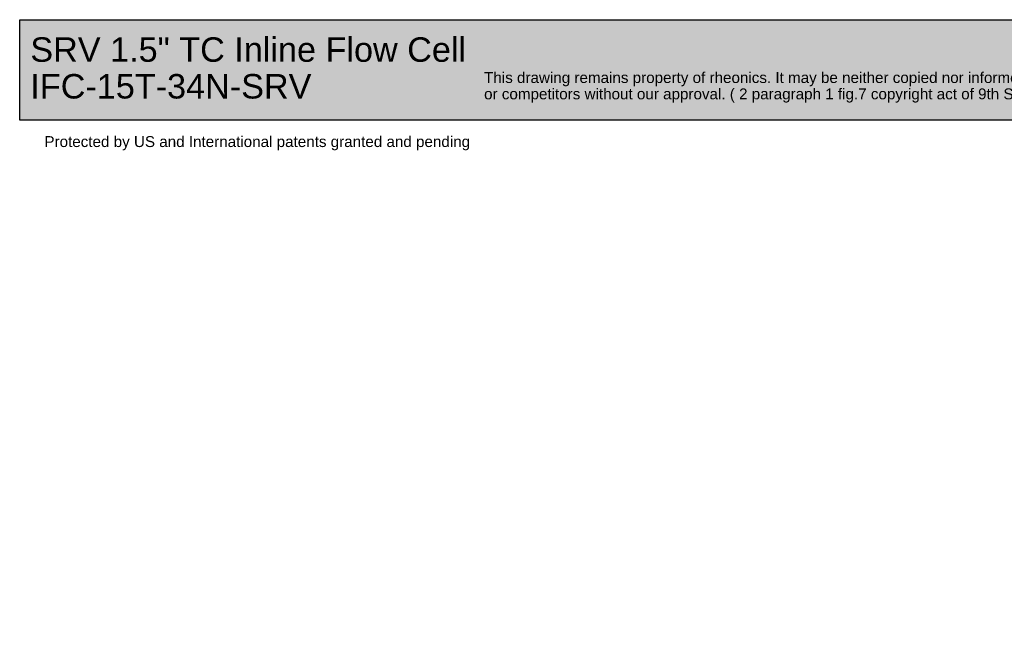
# Model space of a CAD drawing. Header units: millimetres. Extents: x 1 to 296, y -85 to 208.
# Tile 1 of 9: x 1 to 182, y -85 to 31. Entities that reach past the tile are written whole.
import ezdxf
from ezdxf.entities.mleader import LeaderData, LeaderLine
from ezdxf.math import Vec2, Vec3

# ---------------------------------------------------------------- set-up
doc = ezdxf.new("R2010")
doc.units = ezdxf.units.MM
doc.layers.add('Default', color=7, linetype='Continuous')

# ---------------------------------------------------------------- blocks, each defined once
blk = doc.blocks.new('_DOT')
at = {"color": 0}
blk.add_line((0, 0), (-1, 0), dxfattribs=at)
at = {"color": 0, "const_width": 0.333}
blk.add_lwpolyline([(-0.1665, 0, 1), (0.1665, 0, 1)], format="xyb", close=True, dxfattribs=at)
blk = doc.blocks.new('Block1')
at = {"layer": 'Default', "linetype": 'Continuous'}
blk.add_hatch(color=7, dxfattribs=at).paths.add_polyline_path([(207.88, 0), (0, 0), (0, -18.48), (207.88, -18.48)])
at = {"layer": 'Default', "color": 7, "linetype": 'Continuous'}
for p, q in [((0, 0), (207.88, 0)), ((0, -18.48), (0, 0)), ((207.88, -18.48), (0, -18.48))]:
    blk.add_line(p, q, dxfattribs=at)
ml = blk.add_multileader_mtext('Standard', dxfattribs=at)
ml.set_content('{\\pxsm0.9;\\fArial|b0||i0||c0|p34;\\W1.;SRV 1.5" TC Inline Flow Cell\\PIFC-15T-34N-SRV\\P}', color=256)
ml.set_leader_properties()
ml.set_arrow_properties(name='DOT')
ml.build(insert=Vec2(0, 0))
ml.multileader.update_dxf_attribs({"leader_type": 0, "dogleg_length": 0, "arrow_head_size": 4.5})
ctx = ml.context
ctx.base_point, ctx.char_height, ctx.arrow_head_size, ctx.landing_gap_size = Vec3(-0.04, -5.53), 4.5, 4.5, 1.57
ctx.mtext.insert = Vec3(1.96, -3.24)
ml = blk.add_multileader_mtext('Standard', dxfattribs=at)
ml.set_content('{\\pxsm0.9;\\fArial|b0||i0||c0|p34;\\W1.;This drawing remains property of rheonics. It may be neither copied nor informed to third persons \\Por competitors without our approval. ( 2 paragraph 1 fig.7 copyright act of 9th Sept. 1965)\\P}', color=256)
ml.set_leader_properties()
ml.set_arrow_properties(name='DOT')
ml.build(insert=Vec2(0, 0))
ml.multileader.update_dxf_attribs({"leader_type": 0, "dogleg_length": 0, "arrow_head_size": 2})
ctx = ml.context
ctx.base_point, ctx.char_height, ctx.arrow_head_size, ctx.landing_gap_size = Vec3(83.4, -10.93), 2, 2, 0.7
ctx.mtext.insert = Vec3(85.4, -9.64)
ml = blk.add_multileader_mtext('Standard', dxfattribs=at)
ml.set_content('{\\pxsm0.9;\\fArial|b0||i0||c0|p34;\\W1.;Protected by US and International patents granted and pending\\P}', color=256)
ml.set_leader_properties()
ml.set_arrow_properties(name='DOT')
ml.build(insert=Vec2(0, 0))
ml.multileader.update_dxf_attribs({"leader_type": 0, "dogleg_length": 0, "arrow_head_size": 2})
ctx = ml.context
ctx.base_point, ctx.char_height, ctx.arrow_head_size, ctx.landing_gap_size = Vec3(2.55, -22.7), 2, 2, 0.7
ctx.mtext.insert = Vec3(4.55, -21.41)

msp = doc.modelspace()

# ---------------------------------------------------------------- block references
at = {"layer": 'Default', "color": 7}
msp.add_blockref('Block1', (0.75, 31.01), dxfattribs=at)

doc.saveas('drawing.dxf')
